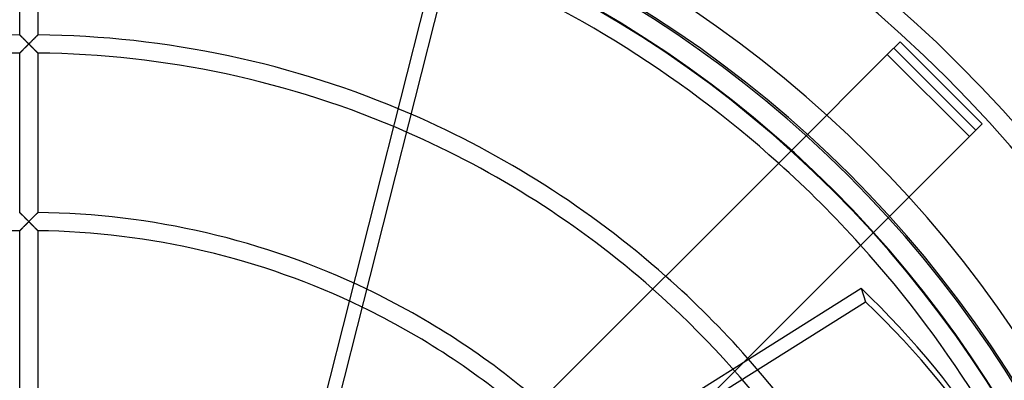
# Model space of a CAD drawing. Header units: millimetres. Extents: x -166 to 166, y -166 to 166.
# Tile 9 of 11: x -1 to 107, y 68 to 107. Entities that reach past the tile are written whole.
import ezdxf

# ---------------------------------------------------------------- set-up
doc = ezdxf.new("R2010")
doc.units = ezdxf.units.MM
doc.layers.add('HIDDEN', color=7, linetype='Continuous')
doc.layers.add('THICK', color=7, linetype='Continuous')

msp = doc.modelspace()

# ---------------------------------------------------------------- linework, layer by layer
at = {"layer": 'HIDDEN'}
for p, q in [((-1, 105.49), (-1, 122.4)), ((1, 122.4), (1, 105.49)), ((30.14, 56.1), (44.02, 110.93)), ((-1, 105.49), (-1, 105.48)), ((-1, 105.48), (-1, 105.49)), ((-1, 105.48), (-0.99, 105.48)), ((-0.99, 105.47), (-1, 105.48)), ((-0.99, 105.48), (-0.98, 105.46)), ((-0.98, 105.46), (-0.99, 105.47)), ((-0.98, 105.46), (-0.96, 105.45)), ((-0.96, 105.44), (-0.98, 105.46)), ((-0.96, 105.45), (-0.94, 105.43)), ((-0.94, 105.42), (-0.96, 105.44)), ((-0.94, 105.43), (-0.92, 105.4)), ((-0.91, 105.4), (-0.94, 105.42)), ((-0.92, 105.4), (-0.89, 105.38)), ((-0.88, 105.37), (-0.91, 105.4)), ((-0.89, 105.38), (-0.86, 105.35)), ((-0.85, 105.34), (-0.88, 105.37)), ((-0.86, 105.35), (-0.83, 105.31)), ((-0.81, 105.3), (-0.85, 105.34)), ((-0.83, 105.31), (-0.79, 105.28)), ((-0.78, 105.26), (-0.81, 105.3)), ((-0.79, 105.28), (-0.75, 105.24)), ((-0.74, 105.22), (-0.78, 105.26)), ((-0.75, 105.24), (-0.71, 105.2)), ((-0.69, 105.18), (-0.74, 105.22)), ((-0.71, 105.2), (-0.67, 105.16)), ((-0.65, 105.14), (-0.69, 105.18)), ((-0.67, 105.16), (-0.63, 105.12)), ((-0.6, 105.09), (-0.65, 105.14)), ((-0.63, 105.12), (-0.58, 105.07)), ((-0.56, 105.05), (-0.6, 105.09)), ((-0.58, 105.07), (-0.54, 105.03)), ((-0.51, 105), (-0.56, 105.05)), ((-0.54, 105.03), (-0.49, 104.98)), ((-0.46, 104.95), (-0.51, 105)), ((-0.49, 104.98), (-0.44, 104.93)), ((-0.41, 104.9), (-0.46, 104.95)), ((-0.44, 104.93), (-0.4, 104.89)), ((0.4, 104.89), (0.44, 104.93)), ((0.46, 104.95), (0.41, 104.9)), ((0.44, 104.93), (0.49, 104.98)), ((0.51, 105), (0.46, 104.95)), ((0.49, 104.98), (0.54, 105.03)), ((0.56, 105.05), (0.51, 105)), ((0.54, 105.03), (0.58, 105.07)), ((0.6, 105.09), (0.56, 105.05)), ((0.58, 105.07), (0.63, 105.12)), ((0.65, 105.14), (0.6, 105.09)), ((0.63, 105.12), (0.67, 105.16)), ((0.69, 105.18), (0.65, 105.14)), ((0.67, 105.16), (0.71, 105.2)), ((0.74, 105.22), (0.69, 105.18)), ((0.71, 105.2), (0.75, 105.24)), ((0.78, 105.26), (0.74, 105.22)), ((0.75, 105.24), (0.79, 105.28)), ((0.81, 105.3), (0.78, 105.26)), ((0.79, 105.28), (0.83, 105.31)), ((0.85, 105.34), (0.81, 105.3)), ((0.83, 105.31), (0.86, 105.35)), ((0.88, 105.37), (0.85, 105.34)), ((0.86, 105.35), (0.89, 105.38)), ((0.91, 105.4), (0.88, 105.37)), ((0.89, 105.38), (0.92, 105.4)), ((0.94, 105.42), (0.91, 105.4)), ((0.92, 105.4), (0.94, 105.43)), ((0.94, 105.43), (0.96, 105.45)), ((0.96, 105.44), (0.94, 105.42)), ((0.96, 105.45), (0.98, 105.46)), ((0.98, 105.46), (0.96, 105.44)), ((0.98, 105.46), (0.99, 105.48)), ((0.99, 105.47), (0.98, 105.46)), ((0.99, 105.48), (1, 105.48)), ((1, 105.48), (0.99, 105.47)), ((1, 105.48), (1, 105.49)), ((1, 105.49), (1, 105.48)), ((-0.67, 103.82), (-0.63, 103.86)), ((-0.62, 103.87), (-0.66, 103.83)), ((-0.63, 103.86), (-0.58, 103.91)), ((-0.57, 103.92), (-0.62, 103.87)), ((-0.58, 103.91), (-0.53, 103.96)), ((-0.53, 103.96), (-0.57, 103.92)), ((-0.48, 104.01), (-0.53, 103.96)), ((-0.53, 103.96), (-0.48, 104.01)), ((-0.43, 104.06), (-0.48, 104.01)), ((-0.48, 104.01), (-0.43, 104.06)), ((-0.38, 104.11), (-0.43, 104.06)), ((-0.43, 104.06), (-0.38, 104.11)), ((-0.36, 104.85), (-0.41, 104.9)), ((-0.4, 104.89), (-0.35, 104.84)), ((-0.38, 104.11), (-0.32, 104.17)), ((-0.33, 104.16), (-0.38, 104.11)), ((-0.31, 104.8), (-0.36, 104.85)), ((-0.35, 104.84), (-0.3, 104.79)), ((-0.27, 104.22), (-0.33, 104.16)), ((-0.32, 104.17), (-0.27, 104.22)), ((-0.26, 104.75), (-0.31, 104.8)), ((-0.3, 104.79), (-0.25, 104.74)), ((-0.22, 104.27), (-0.27, 104.22)), ((-0.27, 104.22), (-0.22, 104.27)), ((-0.21, 104.7), (-0.26, 104.75)), ((-0.25, 104.74), (-0.2, 104.69)), ((-0.22, 104.27), (-0.16, 104.33)), ((-0.17, 104.32), (-0.22, 104.27)), ((-0.16, 104.65), (-0.21, 104.7)), ((-0.2, 104.69), (-0.15, 104.64)), ((-0.11, 104.38), (-0.17, 104.32)), ((-0.1, 104.59), (-0.16, 104.65)), ((-0.16, 104.33), (-0.11, 104.38)), ((-0.15, 104.64), (-0.1, 104.59)), ((-0.11, 104.38), (-0.05, 104.44)), ((-0.06, 104.43), (-0.11, 104.38)), ((-0.1, 104.59), (-0.05, 104.54)), ((-0.05, 104.54), (-0.1, 104.59)), ((0, 104.49), (-0.06, 104.43)), ((-0.05, 104.54), (0, 104.49)), ((0, 104.49), (-0.05, 104.54)), ((-0.05, 104.44), (0, 104.49)), ((0, 104.49), (0.05, 104.54)), ((0.05, 104.54), (0, 104.49)), ((0.06, 104.43), (0, 104.49)), ((0, 104.49), (0.05, 104.44)), ((0.05, 104.54), (0.1, 104.59)), ((0.1, 104.59), (0.05, 104.54)), ((0.05, 104.44), (0.11, 104.38)), ((0.11, 104.38), (0.06, 104.43)), ((0.16, 104.65), (0.1, 104.59)), ((0.1, 104.59), (0.15, 104.64)), ((0.17, 104.32), (0.11, 104.38)), ((0.11, 104.38), (0.16, 104.33)), ((0.15, 104.64), (0.2, 104.69)), ((0.21, 104.7), (0.16, 104.65)), ((0.16, 104.33), (0.22, 104.27)), ((0.22, 104.27), (0.17, 104.32)), ((0.2, 104.69), (0.25, 104.74)), ((0.26, 104.75), (0.21, 104.7)), ((0.27, 104.22), (0.22, 104.27)), ((0.22, 104.27), (0.27, 104.22)), ((0.25, 104.74), (0.3, 104.79)), ((0.31, 104.8), (0.26, 104.75)), ((0.33, 104.16), (0.27, 104.22)), ((0.27, 104.22), (0.32, 104.17)), ((0.3, 104.79), (0.35, 104.84)), ((0.36, 104.85), (0.31, 104.8)), ((0.32, 104.17), (0.38, 104.11)), ((0.38, 104.11), (0.33, 104.16)), ((0.35, 104.84), (0.4, 104.89)), ((0.41, 104.9), (0.36, 104.85)), ((0.43, 104.06), (0.38, 104.11)), ((0.38, 104.11), (0.43, 104.06)), ((0.48, 104.01), (0.43, 104.06)), ((0.43, 104.06), (0.48, 104.01)), ((0.53, 103.96), (0.48, 104.01)), ((0.48, 104.01), (0.53, 103.96)), ((0.57, 103.92), (0.53, 103.96)), ((0.53, 103.96), (0.58, 103.91)), ((0.62, 103.87), (0.57, 103.92)), ((0.58, 103.91), (0.63, 103.86)), ((0.66, 103.83), (0.62, 103.87)), ((0.63, 103.86), (0.67, 103.82)), ((95.72, 104.74), (94.31, 103.33)), ((95.02, 104.03), (104.03, 95.02)), ((95.72, 104.74), (95.72, 104.74)), ((104.74, 95.72), (95.72, 104.74)), ((-0.99, 103.5), (-1, 103.49)), ((-1, 103.49), (-0.99, 103.5)), ((-1, 103.49), (-1, 103.49)), ((-1, 85.95), (-1, 103.49)), ((-1, 103.49), (-1, 103.49)), ((-0.98, 103.51), (-0.99, 103.5)), ((-0.99, 103.5), (-0.97, 103.51)), ((-0.96, 103.53), (-0.98, 103.51)), ((-0.97, 103.51), (-0.96, 103.53)), ((-0.94, 103.55), (-0.96, 103.53)), ((-0.96, 103.53), (-0.93, 103.55)), ((-0.91, 103.57), (-0.94, 103.55)), ((-0.93, 103.55), (-0.9, 103.58)), ((-0.89, 103.6), (-0.91, 103.57)), ((-0.9, 103.58), (-0.87, 103.61)), ((-0.85, 103.63), (-0.89, 103.6)), ((-0.87, 103.61), (-0.84, 103.65)), ((-0.82, 103.67), (-0.85, 103.63)), ((-0.84, 103.65), (-0.8, 103.69)), ((-0.78, 103.7), (-0.82, 103.67)), ((-0.8, 103.69), (-0.76, 103.73)), ((-0.74, 103.74), (-0.78, 103.7)), ((-0.76, 103.73), (-0.72, 103.77)), ((-0.7, 103.78), (-0.74, 103.74)), ((-0.72, 103.77), (-0.67, 103.82)), ((-0.66, 103.83), (-0.7, 103.78)), ((0.7, 103.78), (0.66, 103.83)), ((0.67, 103.82), (0.72, 103.77)), ((0.74, 103.74), (0.7, 103.78)), ((0.72, 103.77), (0.76, 103.73)), ((0.78, 103.7), (0.74, 103.74)), ((0.76, 103.73), (0.8, 103.69)), ((0.82, 103.67), (0.78, 103.7)), ((0.8, 103.69), (0.84, 103.65)), ((0.85, 103.63), (0.82, 103.67)), ((0.84, 103.65), (0.87, 103.61)), ((0.89, 103.6), (0.85, 103.63)), ((0.87, 103.61), (0.9, 103.58)), ((0.91, 103.57), (0.89, 103.6)), ((0.9, 103.58), (0.93, 103.55)), ((0.94, 103.55), (0.91, 103.57)), ((0.93, 103.55), (0.96, 103.53)), ((0.96, 103.53), (0.94, 103.55)), ((0.98, 103.51), (0.96, 103.53)), ((0.96, 103.53), (0.97, 103.51)), ((0.97, 103.51), (0.99, 103.5)), ((0.99, 103.5), (0.98, 103.51)), ((1, 103.49), (0.99, 103.5)), ((0.99, 103.5), (1, 103.49)), ((1, 103.49), (1, 85.95)), ((1, 103.49), (1, 103.49)), ((1, 103.49), (1, 103.49)), ((94.31, 103.33), (83.73, 92.75)), ((94.31, 103.33), (103.33, 94.31)), ((94.31, 103.33), (94.31, 103.33)), ((103.33, 94.31), (104.74, 95.72)), ((104.74, 95.72), (104.74, 95.72)), ((92.75, 83.73), (103.33, 94.31)), ((103.33, 94.31), (103.33, 94.31)), ((-1, 85.95), (-1, 85.95)), ((-1, 85.95), (-0.99, 85.94)), ((-0.99, 85.94), (-1, 85.95)), ((-1, 85.95), (-1, 85.95)), ((-0.99, 85.94), (-0.98, 85.93)), ((-0.98, 85.93), (-0.99, 85.94)), ((-0.98, 85.93), (-0.96, 85.91)), ((-0.96, 85.92), (-0.98, 85.93)), ((-0.94, 85.9), (-0.96, 85.92)), ((-0.96, 85.91), (-0.94, 85.89)), ((-0.92, 85.87), (-0.94, 85.9)), ((-0.94, 85.89), (-0.91, 85.87)), ((-0.89, 85.85), (-0.92, 85.87)), ((-0.91, 85.87), (-0.88, 85.84)), ((-0.86, 85.81), (-0.89, 85.85)), ((-0.88, 85.84), (-0.85, 85.8)), ((-0.83, 85.78), (-0.86, 85.81)), ((-0.85, 85.8), (-0.81, 85.77)), ((-0.79, 85.75), (-0.83, 85.78)), ((-0.81, 85.77), (-0.78, 85.73)), ((-0.75, 85.71), (-0.79, 85.75)), ((-0.78, 85.73), (-0.74, 85.69)), ((-0.71, 85.67), (-0.75, 85.71)), ((-0.74, 85.69), (-0.69, 85.65)), ((-0.67, 85.63), (-0.71, 85.67)), ((-0.69, 85.65), (-0.65, 85.61)), ((-0.63, 85.59), (-0.67, 85.63)), ((-0.65, 85.61), (-0.6, 85.56)), ((-0.58, 85.54), (-0.63, 85.59)), ((-0.6, 85.56), (-0.56, 85.52)), ((-0.54, 85.5), (-0.58, 85.54)), ((-0.56, 85.52), (-0.51, 85.47)), ((-0.49, 85.45), (-0.54, 85.5)), ((-0.51, 85.47), (-0.46, 85.42)), ((-0.44, 85.4), (-0.49, 85.45)), ((0.44, 85.4), (0.49, 85.45)), ((0.51, 85.47), (0.46, 85.42)), ((0.49, 85.45), (0.54, 85.5)), ((0.56, 85.52), (0.51, 85.47)), ((0.54, 85.5), (0.58, 85.54)), ((0.6, 85.56), (0.56, 85.52)), ((0.58, 85.54), (0.63, 85.59)), ((0.65, 85.61), (0.6, 85.56)), ((0.63, 85.59), (0.67, 85.63)), ((0.69, 85.65), (0.65, 85.61)), ((0.67, 85.63), (0.71, 85.67)), ((0.74, 85.69), (0.69, 85.65)), ((0.71, 85.67), (0.75, 85.71)), ((0.78, 85.73), (0.74, 85.69)), ((0.75, 85.71), (0.79, 85.75)), ((0.81, 85.77), (0.78, 85.73)), ((0.79, 85.75), (0.83, 85.78)), ((0.85, 85.8), (0.81, 85.77)), ((0.83, 85.78), (0.86, 85.81)), ((0.88, 85.84), (0.85, 85.8)), ((0.86, 85.81), (0.89, 85.85)), ((0.91, 85.87), (0.88, 85.84)), ((0.89, 85.85), (0.92, 85.87)), ((0.94, 85.89), (0.91, 85.87)), ((0.92, 85.87), (0.94, 85.9)), ((0.94, 85.9), (0.96, 85.92)), ((0.96, 85.91), (0.94, 85.89)), ((0.96, 85.92), (0.98, 85.93)), ((0.98, 85.93), (0.96, 85.91)), ((0.98, 85.93), (0.99, 85.94)), ((0.99, 85.94), (0.98, 85.93)), ((0.99, 85.94), (1, 85.95)), ((1, 85.95), (0.99, 85.94)), ((1, 85.95), (1, 85.95)), ((1, 85.95), (1, 85.95)), ((-0.63, 84.33), (-0.58, 84.38)), ((-0.57, 84.39), (-0.62, 84.34)), ((-0.58, 84.38), (-0.53, 84.43)), ((-0.52, 84.43), (-0.57, 84.39)), ((-0.53, 84.43), (-0.48, 84.48)), ((-0.48, 84.48), (-0.52, 84.43)), ((-0.43, 84.53), (-0.48, 84.48)), ((-0.48, 84.48), (-0.43, 84.53)), ((-0.46, 85.42), (-0.41, 85.37)), ((-0.4, 85.36), (-0.44, 85.4)), ((-0.38, 84.58), (-0.43, 84.53)), ((-0.43, 84.53), (-0.38, 84.58)), ((-0.41, 85.37), (-0.36, 85.32)), ((-0.35, 85.31), (-0.4, 85.36)), ((-0.38, 84.58), (-0.32, 84.64)), ((-0.33, 84.63), (-0.38, 84.58)), ((-0.36, 85.32), (-0.31, 85.27)), ((-0.3, 85.26), (-0.35, 85.31)), ((-0.27, 84.69), (-0.33, 84.63)), ((-0.32, 84.64), (-0.27, 84.69)), ((-0.31, 85.27), (-0.26, 85.22)), ((-0.25, 85.21), (-0.3, 85.26)), ((-0.22, 84.74), (-0.27, 84.69)), ((-0.27, 84.69), (-0.22, 84.74)), ((-0.26, 85.22), (-0.21, 85.17)), ((-0.2, 85.16), (-0.25, 85.21)), ((-0.22, 84.74), (-0.16, 84.8)), ((-0.17, 84.79), (-0.22, 84.74)), ((-0.21, 85.17), (-0.16, 85.12)), ((-0.15, 85.11), (-0.2, 85.16)), ((-0.11, 84.85), (-0.17, 84.79)), ((-0.16, 85.12), (-0.1, 85.06)), ((-0.16, 84.8), (-0.11, 84.85)), ((-0.1, 85.06), (-0.15, 85.11)), ((-0.11, 84.85), (-0.05, 84.91)), ((-0.06, 84.9), (-0.11, 84.85)), ((-0.1, 85.06), (-0.05, 85.01)), ((-0.05, 85.01), (-0.1, 85.06)), ((0, 84.96), (-0.06, 84.9)), ((-0.05, 85.01), (0, 84.96)), ((0, 84.96), (-0.05, 85.01)), ((-0.05, 84.91), (0, 84.96)), ((0, 84.96), (0.05, 85.01)), ((0.05, 85.01), (0, 84.96)), ((0.06, 84.9), (0, 84.96)), ((0, 84.96), (0.05, 84.91)), ((0.05, 85.01), (0.1, 85.06)), ((0.1, 85.06), (0.05, 85.01)), ((0.05, 84.91), (0.11, 84.85)), ((0.11, 84.85), (0.06, 84.9)), ((0.16, 85.12), (0.1, 85.06)), ((0.1, 85.06), (0.15, 85.11)), ((0.17, 84.79), (0.11, 84.85)), ((0.11, 84.85), (0.16, 84.8)), ((0.15, 85.11), (0.2, 85.16)), ((0.21, 85.17), (0.16, 85.12)), ((0.16, 84.8), (0.22, 84.74)), ((0.22, 84.74), (0.17, 84.79)), ((0.2, 85.16), (0.25, 85.21)), ((0.26, 85.22), (0.21, 85.17)), ((0.27, 84.69), (0.22, 84.74)), ((0.22, 84.74), (0.27, 84.69)), ((0.25, 85.21), (0.3, 85.26)), ((0.31, 85.27), (0.26, 85.22)), ((0.33, 84.63), (0.27, 84.69)), ((0.27, 84.69), (0.32, 84.64)), ((0.3, 85.26), (0.35, 85.31)), ((0.36, 85.32), (0.31, 85.27)), ((0.32, 84.64), (0.38, 84.58)), ((0.38, 84.58), (0.33, 84.63)), ((0.35, 85.31), (0.4, 85.36)), ((0.41, 85.37), (0.36, 85.32)), ((0.43, 84.53), (0.38, 84.58)), ((0.38, 84.58), (0.43, 84.53)), ((0.4, 85.36), (0.44, 85.4)), ((0.46, 85.42), (0.41, 85.37)), ((0.48, 84.48), (0.43, 84.53)), ((0.43, 84.53), (0.48, 84.48)), ((0.52, 84.43), (0.48, 84.48)), ((0.48, 84.48), (0.53, 84.43)), ((0.57, 84.39), (0.52, 84.43)), ((0.53, 84.43), (0.58, 84.38)), ((0.62, 84.34), (0.57, 84.39)), ((0.58, 84.38), (0.63, 84.33)), ((-1, 83.96), (-0.99, 83.97)), ((-0.99, 83.96), (-1, 83.96)), ((-1, 83.96), (-1, 83.95)), ((-1, 83.95), (-1, 83.96)), ((-1, 66.42), (-1, 83.95)), ((-0.98, 83.98), (-0.99, 83.96)), ((-0.99, 83.97), (-0.97, 83.98)), ((-0.96, 83.99), (-0.98, 83.98)), ((-0.97, 83.98), (-0.96, 84)), ((-0.94, 84.02), (-0.96, 83.99)), ((-0.96, 84), (-0.93, 84.02)), ((-0.91, 84.04), (-0.94, 84.02)), ((-0.93, 84.02), (-0.9, 84.05)), ((-0.89, 84.07), (-0.91, 84.04)), ((-0.9, 84.05), (-0.87, 84.08)), ((-0.85, 84.1), (-0.89, 84.07)), ((-0.87, 84.08), (-0.84, 84.12)), ((-0.82, 84.14), (-0.85, 84.1)), ((-0.84, 84.12), (-0.8, 84.16)), ((-0.78, 84.17), (-0.82, 84.14)), ((-0.8, 84.16), (-0.76, 84.2)), ((-0.74, 84.21), (-0.78, 84.17)), ((-0.76, 84.2), (-0.72, 84.24)), ((-0.7, 84.25), (-0.74, 84.21)), ((-0.72, 84.24), (-0.67, 84.29)), ((-0.66, 84.3), (-0.7, 84.25)), ((-0.67, 84.29), (-0.63, 84.33)), ((-0.62, 84.34), (-0.66, 84.3)), ((0.66, 84.3), (0.62, 84.34)), ((0.63, 84.33), (0.67, 84.29)), ((0.7, 84.25), (0.66, 84.3)), ((0.67, 84.29), (0.72, 84.24)), ((0.74, 84.21), (0.7, 84.25)), ((0.72, 84.24), (0.76, 84.2)), ((0.78, 84.17), (0.74, 84.21)), ((0.76, 84.2), (0.8, 84.16)), ((0.82, 84.14), (0.78, 84.17)), ((0.8, 84.16), (0.84, 84.12)), ((0.85, 84.1), (0.82, 84.14)), ((0.84, 84.12), (0.87, 84.08)), ((0.89, 84.07), (0.85, 84.1)), ((0.87, 84.08), (0.9, 84.05)), ((0.91, 84.04), (0.89, 84.07)), ((0.9, 84.05), (0.93, 84.02)), ((0.94, 84.02), (0.91, 84.04)), ((0.93, 84.02), (0.96, 84)), ((0.96, 83.99), (0.94, 84.02)), ((0.96, 84), (0.97, 83.98)), ((0.98, 83.98), (0.96, 83.99)), ((0.97, 83.98), (0.99, 83.97)), ((0.99, 83.96), (0.98, 83.98)), ((0.99, 83.97), (1, 83.96)), ((1, 83.96), (0.99, 83.96)), ((1, 83.95), (1, 83.96)), ((1, 83.96), (1, 83.95)), ((1, 83.95), (1, 66.42)), ((52.54, 43.52), (78.5, 69.48))]:
    msp.add_line(p, q, dxfattribs=at)
for radius, start, end in [(144.55, 90, 180), (144.55, 90, 180), (144.55, 0, 90), (144.55, 0, 90), (142.55, 90, 180), (142.55, 90, 180), (142.55, 0, 90), (142.55, 0, 90), (127.3, 0, 180), (125.02, 90.4583, 179.5417), (125.02, 0.4583, 89.5417), (105.49, 90.5431, 113.4554), (105.49, 66.5445, 89.4569), (103.49, 90.5536, 113.6358), (103.49, 66.3642, 89.4463), (123.02, 42.0295, 47.9704), (85.96, 64.4178, 89.3335), (83.96, 90.6824, 115.8569), (83.96, 64.1431, 89.3176), (105.49, 41.5354, 48.4646), (103.49, 0.5536, 48.5316), (105.49, 0.5432, 41.4554)]:
    msp.add_arc((0, 0), radius, start, end, dxfattribs=at)
at = {"layer": 'THICK'}
for p, q in [((45.57, 110.93), (31.69, 56.1)), ((83.73, 92.75), (43.52, 52.54)), ((78.5, 69.48), (92.75, 83.73)), ((43.56, 47.48), (91.42, 77.62)), ((91.42, 77.62), (91.9, 76.15)), ((44.04, 46), (91.9, 76.15))]:
    msp.add_line(p, q, dxfattribs=at)
for radius, start, end in [(130.5, 90, 180), (130.5, 0, 90), (127.5, 90, 270), (127.5, 270, 90), (124.95, 0, 180), (123.02, 90.4657, 132.0295), (123.02, 47.9704, 89.5342), (105.49, 48.4646, 66.5445), (103.49, 48.5316, 66.3642), (123.02, 0.4658, 42.0295), (85.96, 49.2531, 64.4178), (83.96, 49.3546, 64.1431), (105.49, 41.4554, 41.5354)]:
    msp.add_arc((0, 0), radius, start, end, dxfattribs=at)
for centre, major_axis, start_param, end_param in [((-0.24, 0.74), (-116.41, -37.82), -3.141593, -2.70526), ((0.24, -0.74), (116.41, 37.82), 0, 0.436332)]:
    msp.add_ellipse(centre, major_axis=major_axis, ratio=0.866025, start_param=start_param, end_param=end_param, dxfattribs=at)

doc.saveas('drawing.dxf')
